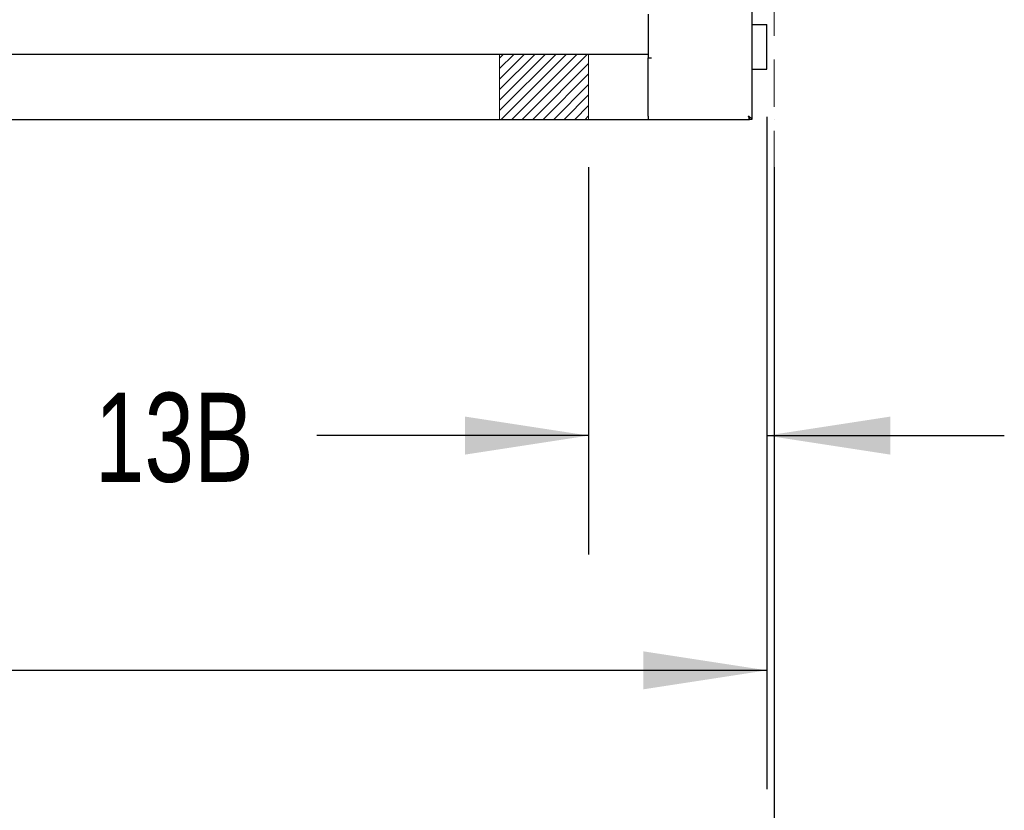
# Model space of a CAD drawing. Header units: inches. Extents: x 36 to 211, y 21 to 146.
# Tile 10 of 52: x 93 to 110, y 33 to 47. Entities that reach past the tile are written whole.
import ezdxf

# ---------------------------------------------------------------- set-up
doc = ezdxf.new("R2010")
doc.units = ezdxf.units.IN
doc.header["$LTSCALE"] = 16
doc.header["$MEASUREMENT"] = 0
doc.linetypes.add('HIDDEN', pattern=[0.075, 0.05, -0.025])
doc.layers.add('FORMAT', color=7, linetype='Continuous')
doc.styles.add('SLDTEXTSTYLE0', font='TXT', dxfattribs={"width": 0.75})
doc.dimstyles.new('SLDDIMSTYLE0', dxfattribs={"dimtxt": 1.5, "dimasz": 2.08, "dimexe": 0, "dimexo": 0.0625, "dimgap": 0.375, "dimtad": 0, "dimtih": 1, "dimtoh": 1, "dimdec": 0, "dimrnd": 1e-09, "dimzin": 12, "dimdsep": 46, "dimlunit": 5, "dimtxsty": 'SLDTEXTSTYLE0', "dimsah": 1, "dimcen": 0.09, "dimadec": 0, "dimazin": 3, "dimtfac": 1, "dimtdec": 0, "dimtmove": 0, "dimatfit": 0, "dimfxl": 0, "dimfrac": 2, "dimtolj": 1, "dimtzin": 12, "dimarcsym": 0})
doc.dimstyles.new('SLDDIMSTYLE1', dxfattribs={"dimtxt": 1.5, "dimasz": 2.08, "dimexe": 0, "dimexo": 0.0625, "dimgap": 0.375, "dimtad": 0, "dimtih": 1, "dimtoh": 1, "dimdec": 0, "dimrnd": 1e-09, "dimzin": 12, "dimdsep": 46, "dimlunit": 5, "dimtxsty": 'SLDTEXTSTYLE0', "dimsah": 1, "dimcen": 0.09, "dimadec": 0, "dimazin": 3, "dimtfac": 1, "dimtdec": 0, "dimtofl": 0, "dimtmove": 0, "dimatfit": 3, "dimfxl": 0, "dimfrac": 2, "dimtolj": 1, "dimtzin": 12, "dimarcsym": 0})

# ---------------------------------------------------------------- blocks, each defined once
blk = doc.blocks.new('_D')
at = {"layer": 'FORMAT'}
for p, q in [((106.077, 45.082), (106.077, 37.713)), ((103.077, 44.231), (103.077, 37.713)), ((103.077, 39.713), (98.502, 39.713)), ((106.077, 39.713), (110.077, 39.713))]:
    blk.add_line(p, q, dxfattribs=at)
for points in [[(103.077, 39.713), (100.997, 40.033), (100.997, 39.393)], [(106.077, 39.713), (108.157, 39.393), (108.157, 40.033)]]:
    blk.add_solid(points, dxfattribs=at)
at = {"layer": 'FORMAT', "insert": (94.76, 40.434), "char_height": 1.5, "attachment_point": 1, "style": 'SLDTEXTSTYLE0'}
blk.add_mtext('13B', dxfattribs=at)
blk = doc.blocks.new('_D_3')
at = {"layer": 'FORMAT'}
for p, q in [((64.202, 44.232), (64.202, 29.743)), ((106.202, 44.232), (106.202, 29.743)), ((64.202, 31.743), (83.72, 31.743)), ((106.202, 31.743), (86.684, 31.743))]:
    blk.add_line(p, q, dxfattribs=at)
for points in [[(64.202, 31.743), (66.282, 31.423), (66.282, 32.063)], [(106.202, 31.743), (104.122, 32.063), (104.122, 31.423)]]:
    blk.add_solid(points, dxfattribs=at)
at = {"layer": 'FORMAT', "insert": (84.061, 32.464), "char_height": 1.5, "attachment_point": 1, "style": 'SLDTEXTSTYLE0'}
blk.add_mtext('5B', dxfattribs=at)
blk = doc.blocks.new('_D_5')
at = {"layer": 'FORMAT'}
for p, q in [((64.327, 45.082), (64.327, 33.761)), ((106.077, 45.082), (106.077, 33.761)), ((64.327, 35.761), (83.72, 35.761)), ((106.077, 35.761), (86.684, 35.761))]:
    blk.add_line(p, q, dxfattribs=at)
for points in [[(64.327, 35.761), (66.407, 35.441), (66.407, 36.081)], [(106.077, 35.761), (103.997, 36.081), (103.997, 35.441)]]:
    blk.add_solid(points, dxfattribs=at)
at = {"layer": 'FORMAT', "insert": (84.061, 36.483), "char_height": 1.5, "attachment_point": 1, "style": 'SLDTEXTSTYLE0'}
blk.add_mtext('2B', dxfattribs=at)

msp = doc.modelspace()

# ---------------------------------------------------------------- hatches: boundary and pattern name
at = {"layer": 'FORMAT'}
h = msp.add_hatch(dxfattribs=at)
h.set_pattern_fill('ANSI31', color=256, style=0)
h.paths.add_polyline_path([(103.077, 46.131), (103.077, 45.031), (101.577, 45.031), (101.577, 46.131)], flags=0)

# ---------------------------------------------------------------- linework, layer by layer
at = {"color": 7, "linetype": 'Continuous', "lineweight": 25}
for p, q in [((105.827, 56.22), (105.827, 45.032)), ((104.077, 46.807), (104.077, 46.132)), ((105.827, 46.632), (106.007, 46.632)), ((106.007, 46.632), (106.077, 46.632)), ((106.077, 45.882), (106.077, 46.632)), ((66.327, 46.132), (104.077, 46.132)), ((104.077, 46.132), (104.077, 46.074)), ((104.077, 45.09), (104.077, 46.074)), ((104.135, 46.07), (104.077, 46.07)), ((104.077, 45.09), (104.077, 46.07)), ((105.827, 45.882), (106.007, 45.882)), ((106.007, 45.882), (106.077, 45.882)), ((66.327, 45.032), (104.077, 45.032)), ((104.077, 45.09), (104.077, 45.032)), ((104.077, 45.032), (105.784, 45.032)), ((105.784, 45.032), (105.784, 45.058)), ((105.827, 45.032), (105.789, 45.032))]:
    msp.add_line(p, q, dxfattribs=at)
for points, knots in [([(105.789, 45.032), (105.788, 45.041), (105.786, 45.058), (105.775, 45.078), (105.77, 45.088), (105.769, 45.09)], [0, 0, 0, 0, 0.452935, 0.908649, 1, 1, 1, 1]), ([(105.827, 45.032), (105.826, 45.037), (105.824, 45.047), (105.81, 45.061), (105.791, 45.076), (105.776, 45.085), (105.769, 45.09)], [0, 0, 0, 0, 0.254723, 0.509615, 0.764508, 1, 1, 1, 1])]:
    msp.add_open_spline(points, degree=3, knots=knots, dxfattribs=at)
for points in [[(105.769, 45.09), (105.77, 45.087), (105.773, 45.082), (105.776, 45.075), (105.78, 45.071), (105.783, 45.07), (105.784, 45.07)], [(105.769, 45.09), (105.77, 45.082), (105.773, 45.067), (105.776, 45.048), (105.78, 45.034), (105.783, 45.033), (105.784, 45.032)]]:
    msp.add_open_spline(points, degree=3, dxfattribs=at)
at = {"layer": 'FORMAT', "linetype": 'HIDDEN', "lineweight": 18}
for p, q in [((106.202, 41.646), (106.202, 55.396)), ((64.202, 45.032), (106.202, 45.032))]:
    msp.add_line(p, q, dxfattribs=at)
at = {"layer": 'FORMAT', "lineweight": 18}
for p, q in [((101.577, 46.131), (103.077, 46.131)), ((101.577, 46.131), (101.577, 45.031)), ((103.077, 46.131), (103.077, 45.031)), ((101.577, 45.031), (103.077, 45.031))]:
    msp.add_line(p, q, dxfattribs=at)

# ---------------------------------------------------------------- dimensions: what is measured, and where the dimension line sits
at = {"layer": 'FORMAT'}
dim = msp.add_linear_dim(base=(64.327, 35.761), p1=(106.077, 45.882), p2=(64.327, 45.882), angle=0, text='2B', dimstyle='SLDDIMSTYLE1', dxfattribs=at)
dim.commit()
dim.dimension.update_dxf_attribs({"geometry": '_D_5', "text_midpoint": (85.202, 35.761), "dimtype": 160})
for base, p1, p2, text, dimstyle, picture, middle in [((106.077, 39.713), (103.077, 45.031), (106.077, 45.882), '13B', 'SLDDIMSTYLE0', '_D', (96.46, 39.713)), ((106.202, 31.743), (64.202, 45.032), (106.202, 45.032), '5B', 'SLDDIMSTYLE1', '_D_3', (85.202, 31.743))]:
    dim = msp.add_linear_dim(base=base, p1=p1, p2=p2, text=text, dimstyle=dimstyle, dxfattribs=at)
    dim.commit()
    dim.dimension.update_dxf_attribs({"geometry": picture, "text_midpoint": middle, "dimtype": 160})

doc.saveas('drawing.dxf')
